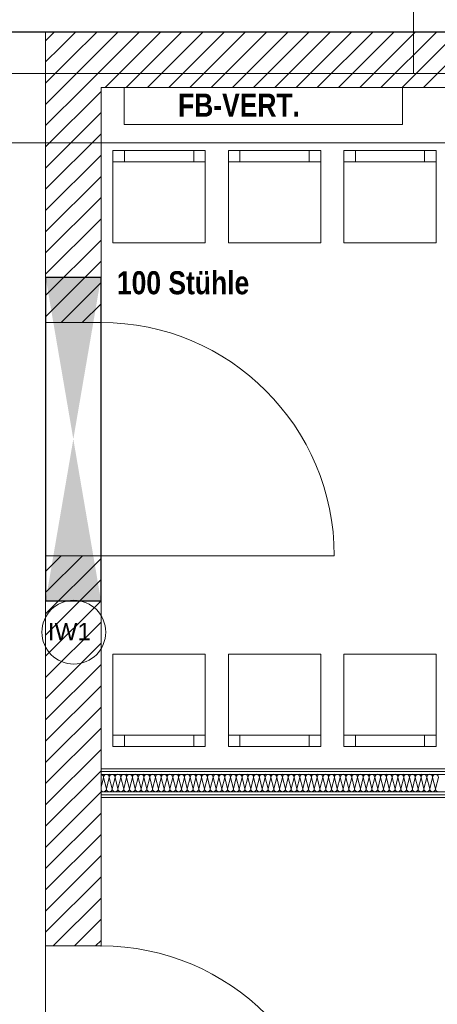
# Model space of a CAD drawing. Header units: millimetres. Extents: x 634730 to 711346, y 362082 to 425615.
# Tile 46 of 160: x 659940 to 661749, y 394009 to 398273. Entities that reach past the tile are written whole.
import ezdxf
from ezdxf.enums import TextEntityAlignment as Align

# ---------------------------------------------------------------- set-up
doc = ezdxf.new("R2010")
doc.units = ezdxf.units.MM
doc.header["$LTSCALE"] = 50
for name, pattern in [('Strichlinie', [0.4, 0.3, -0.1]), ('Strichlinie_ lang', [0.529167, 0.3175, -0.211667]), ('Strichpunktlinie', [0.335139, 0.176389, -0.088194, 0, -0.070556])]:
    doc.linetypes.add(name, pattern=pattern)
for name, color, linetype in [('1_DB-Lüftung', 30, 'Continuous'), ('1_EG', 7, 'Continuous'), ('A_Beschriftung', 7, 'Continuous'), ('A_Dach Belag', 7, 'Continuous'), ('A_Decken', 7, 'Continuous'), ('A_Deckenspiegel', 7, 'Continuous'), ('A_Haustechnik', 7, 'Continuous'), ('A_Möblierung fest', 7, 'Continuous'), ('A_Möblierung variabel', 7, 'Continuous'), ('A_Raumflächen', 7, 'Continuous'), ('A_Wände', 7, 'Continuous')]:
    doc.layers.add(name, color=color, linetype=linetype)
doc.styles.add('ERSTELLTER_STIL_1', font='ARIALN.TTF')
doc.styles.add('ERSTELLTER_STIL_2', font='ARIALNB.TTF')

# ---------------------------------------------------------------- blocks, each defined once
blk = doc.blocks.new('A$C85d2cf1a')
at = {"color": 7, "linetype": 'Strichpunktlinie', "lineweight": 13}
blk.add_line((7.1406, 35.9574), (21.5386, 35.9574), dxfattribs=at)
at = {"layer": 'A_Beschriftung', "color": 7, "linetype": 'Continuous', "lineweight": 13}
for p, q in [((15.6643, 36.8429), (15.6643, 35.9574)), ((14.1927, 33.3993), (14.1927, 33.4002)), ((14.1927, 33.4002), (14.1927, 33.4002))]:
    blk.add_line(p, q, dxfattribs=at)
at = {"layer": 'A_Beschriftung', "color": 7, "linetype": 'Continuous', "lineweight": 13, "flags": 128}
blk.add_lwpolyline([(14.3309, 33.5385, 1), (14.0544, 33.5385, 1)], format="xyb", close=True, dxfattribs=at)
at = {"layer": 'A_Dach Belag', "color": 7, "linetype": 'Strichlinie_ lang', "lineweight": 18}
blk.add_line((6.8406, 35.6573), (21.8386, 35.6573), dxfattribs=at)
at = {"layer": 'A_Decken', "color": 7, "linetype": 'Strichlinie_ lang', "lineweight": 25}
blk.add_line((21.3586, 36.1374), (7.3206, 36.1374), dxfattribs=at)
at = {"layer": 'A_Deckenspiegel', "color": 7, "linetype": 'Strichlinie', "lineweight": 13}
for p, q in [((10.1061, 36.1374), (21.3586, 36.1374)), ((14.0706, 36.1374), (11.3206, 36.1374)), ((14.0706, 21.8653), (14.0706, 36.1374))]:
    blk.add_line(p, q, dxfattribs=at)
at = {"layer": 'A_Haustechnik', "color": 7, "linetype": 'Continuous', "lineweight": 13}
for p, q in [((15.6162, 35.8974), (14.4113, 35.8974)), ((14.4113, 35.8974), (14.4113, 35.7373)), ((15.6162, 35.7373), (15.6162, 35.8974)), ((14.4113, 35.7373), (15.6162, 35.7373))]:
    blk.add_line(p, q, dxfattribs=at)
at = {"layer": 'A_Möblierung variabel', "color": 7, "linetype": 'Continuous', "lineweight": 13}
for p, q in [((14.4122, 35.575), (14.4122, 35.625)), ((14.7122, 35.575), (14.7122, 35.625)), ((14.9122, 35.575), (14.9122, 35.625)), ((15.2122, 35.575), (15.2122, 35.625)), ((15.4122, 35.575), (15.4122, 35.625)), ((15.7122, 35.575), (15.7122, 35.625)), ((14.3622, 35.575), (14.7622, 35.575)), ((14.8622, 35.575), (15.2622, 35.575)), ((15.3622, 35.575), (15.7622, 35.575)), ((14.3622, 33.093), (14.7622, 33.0931)), ((14.4122, 33.0931), (14.4122, 33.0431)), ((14.7122, 33.0931), (14.7122, 33.0431)), ((14.8622, 33.093), (15.2622, 33.0931)), ((14.9122, 33.0931), (14.9122, 33.0431)), ((15.2122, 33.0931), (15.2122, 33.0431)), ((15.3622, 33.093), (15.7622, 33.0931)), ((15.4122, 33.0931), (15.4122, 33.0431)), ((15.7122, 33.0931), (15.7122, 33.0431))]:
    blk.add_line(p, q, dxfattribs=at)
at = {"layer": 'A_Möblierung variabel', "color": 7, "linetype": 'Continuous', "lineweight": 13, "flags": 128}
for points in [[(14.3622, 35.225), (14.7622, 35.225), (14.7622, 35.625), (14.3622, 35.625)], [(14.8622, 35.225), (15.2622, 35.225), (15.2622, 35.625), (14.8622, 35.625)], [(15.3622, 35.225), (15.7622, 35.225), (15.7622, 35.625), (15.3622, 35.625)], [(14.3622, 33.443), (14.7622, 33.4431), (14.7622, 33.0431), (14.3622, 33.043)], [(14.8622, 33.443), (15.2622, 33.4431), (15.2622, 33.0431), (14.8622, 33.043)], [(15.3622, 33.443), (15.7622, 33.4431), (15.7622, 33.0431), (15.3622, 33.043)]]:
    blk.add_lwpolyline(points, close=True, dxfattribs=at)
at = {"layer": 'A_Wände', "color": 7, "linetype": 'Continuous', "lineweight": 18}
for p, q in [((14.0706, 36.1374), (14.3106, 36.1374)), ((14.0706, 36.1374), (14.0706, 34.8797)), ((17.8773, 36.1374), (14.3106, 36.1374)), ((14.3106, 34.8797), (14.3106, 35.8974)), ((14.3106, 35.8974), (17.8773, 35.8974)), ((14.3106, 34.8797), (14.0706, 34.8797)), ((14.3106, 34.8797), (14.0706, 34.8797)), ((14.3106, 34.8797), (14.0706, 34.8797)), ((14.3106, 33.8697), (14.0706, 33.8697)), ((14.0706, 33.8697), (14.0706, 32.1797)), ((14.3106, 33.8697), (14.0706, 33.8697)), ((14.3106, 33.8697), (14.0706, 33.8697)), ((14.3106, 32.1797), (14.3106, 33.8697)), ((14.3106, 33.8697), (15.3206, 33.8697)), ((18.8186, 32.9473), (14.3106, 32.9473)), ((14.3106, 32.9473), (14.3106, 32.8223)), ((18.8186, 32.9348), (14.3106, 32.9348)), ((18.8186, 32.9223), (14.3106, 32.9223)), ((18.8186, 32.8473), (14.3106, 32.8473)), ((18.8186, 32.8348), (14.3106, 32.8348)), ((14.3106, 32.8223), (18.8186, 32.8223)), ((14.3106, 32.1797), (14.0706, 32.1797)), ((14.3106, 32.1797), (14.0706, 32.1797)), ((14.3106, 32.1797), (14.0706, 32.1797))]:
    blk.add_line(p, q, dxfattribs=at)
at = {"layer": 'A_Wände', "color": 8, "linetype": 'Continuous', "lineweight": 18}
for p, q in [((14.0706, 36.0998), (14.0894, 36.1186)), ((14.0894, 36.1186), (14.1082, 36.1374)), ((14.1353, 36.0726), (14.2001, 36.1374)), ((14.1813, 36.0267), (14.292, 36.1374)), ((14.3106, 36.064), (14.3839, 36.1374)), ((14.3106, 35.9721), (14.4758, 36.1374)), ((14.3278, 35.8974), (14.5678, 36.1374)), ((14.4197, 35.8974), (14.6597, 36.1374)), ((14.5116, 35.8974), (14.7516, 36.1374)), ((14.6035, 35.8974), (14.8435, 36.1374)), ((14.6955, 35.8974), (14.9355, 36.1374)), ((14.7874, 35.8974), (15.0274, 36.1374)), ((14.8793, 35.8974), (15.1193, 36.1374)), ((14.9712, 35.8974), (15.2112, 36.1374)), ((15.0632, 35.8974), (15.3032, 36.1374)), ((15.1551, 35.8974), (15.3951, 36.1374)), ((15.247, 35.8974), (15.487, 36.1374)), ((15.3389, 35.8974), (15.5789, 36.1374)), ((15.4309, 35.8974), (15.6709, 36.1374)), ((15.5228, 35.8974), (15.7628, 36.1374)), ((15.6147, 35.8974), (15.8547, 36.1374)), ((15.7066, 35.8974), (15.9466, 36.1374)), ((14.0706, 36.0079), (14.1353, 36.0726)), ((14.2273, 35.9807), (14.3106, 36.064)), ((14.0706, 35.9159), (14.1813, 36.0267)), ((14.1439, 35.8974), (14.2273, 35.9807)), ((14.2732, 35.9347), (14.3106, 35.9721)), ((14.2358, 35.8974), (14.2732, 35.9347)), ((14.0706, 35.824), (14.1439, 35.8974)), ((14.0706, 35.7321), (14.2358, 35.8974)), ((14.0706, 35.6402), (14.3106, 35.8802)), ((14.0706, 35.5483), (14.3106, 35.7883)), ((14.0706, 35.4563), (14.3106, 35.6963)), ((14.0706, 35.3644), (14.3106, 35.6044)), ((14.0706, 35.2725), (14.3106, 35.5125)), ((14.0706, 35.1806), (14.3106, 35.4206)), ((14.0706, 35.0886), (14.3106, 35.3286)), ((14.0706, 34.9967), (14.3106, 35.2367)), ((14.0706, 34.9048), (14.3106, 35.1448)), ((14.1374, 34.8797), (14.3106, 35.0529)), ((14.2293, 34.8797), (14.3106, 34.9609)), ((14.0706, 33.8017), (14.1386, 33.8697)), ((14.0706, 33.7098), (14.2305, 33.8697)), ((14.0706, 33.6179), (14.3106, 33.8579)), ((14.0706, 33.5259), (14.3106, 33.7659)), ((14.0706, 33.434), (14.3106, 33.674)), ((14.0706, 33.3421), (14.3106, 33.5821)), ((14.0706, 33.2502), (14.3106, 33.4902)), ((14.0706, 33.1582), (14.3106, 33.3982)), ((14.0706, 33.0663), (14.3106, 33.3063)), ((14.0706, 32.9744), (14.3106, 33.2144)), ((14.0706, 32.8825), (14.3106, 33.1225)), ((14.0706, 32.7905), (14.3106, 33.0305)), ((14.0706, 32.6986), (14.3106, 32.9386)), ((14.3464, 32.9263), (14.3464, 32.9263)), ((14.3839, 32.9263), (14.3839, 32.9263)), ((14.4214, 32.9263), (14.4214, 32.9263)), ((14.4589, 32.9263), (14.4589, 32.9263)), ((14.4964, 32.9263), (14.4964, 32.9263)), ((14.5339, 32.9263), (14.5339, 32.9263)), ((14.5714, 32.9263), (14.5714, 32.9263)), ((14.6089, 32.9263), (14.6089, 32.9263)), ((14.6464, 32.9263), (14.6464, 32.9263)), ((14.6839, 32.9263), (14.6839, 32.9263)), ((14.7214, 32.9263), (14.7214, 32.9263)), ((14.7589, 32.9263), (14.7589, 32.9263)), ((14.7964, 32.9263), (14.7964, 32.9263)), ((14.8339, 32.9263), (14.8339, 32.9263)), ((14.8714, 32.9263), (14.8714, 32.9263)), ((14.9089, 32.9263), (14.9089, 32.9263)), ((14.9464, 32.9263), (14.9464, 32.9263)), ((14.9839, 32.9263), (14.9839, 32.9263)), ((15.0214, 32.9263), (15.0214, 32.9263)), ((15.0589, 32.9263), (15.0589, 32.9263)), ((15.0964, 32.9263), (15.0964, 32.9263)), ((15.1339, 32.9263), (15.1339, 32.9263)), ((15.1714, 32.9263), (15.1714, 32.9263)), ((15.2089, 32.9263), (15.2089, 32.9263)), ((15.2464, 32.9263), (15.2464, 32.9263)), ((15.2839, 32.9263), (15.2839, 32.9263)), ((15.3214, 32.9263), (15.3214, 32.9263)), ((15.3589, 32.9263), (15.3589, 32.9263)), ((15.3964, 32.9263), (15.3964, 32.9263)), ((15.4339, 32.9263), (15.4339, 32.9263)), ((15.4714, 32.9263), (15.4714, 32.9263)), ((15.5089, 32.9263), (15.5089, 32.9263)), ((15.5464, 32.9263), (15.5464, 32.9263)), ((15.5839, 32.9263), (15.5839, 32.9263)), ((15.6214, 32.9263), (15.6214, 32.9263)), ((15.6589, 32.9263), (15.6589, 32.9263)), ((15.6964, 32.9263), (15.6964, 32.9263)), ((15.7339, 32.9263), (15.7339, 32.9263)), ((14.3214, 32.9098), (14.3106, 32.8666)), ((14.3214, 32.9098), (14.3339, 32.8598)), ((14.3464, 32.9098), (14.3339, 32.8598)), ((14.3464, 32.9098), (14.3589, 32.8598)), ((14.3714, 32.9098), (14.3589, 32.8598)), ((14.3714, 32.9098), (14.3839, 32.8598)), ((14.3964, 32.9098), (14.3839, 32.8598)), ((14.3964, 32.9098), (14.4089, 32.8598)), ((14.4214, 32.9098), (14.4089, 32.8598)), ((14.4214, 32.9098), (14.4339, 32.8598)), ((14.4464, 32.9098), (14.4339, 32.8598)), ((14.4464, 32.9098), (14.4589, 32.8598)), ((14.4714, 32.9098), (14.4589, 32.8598)), ((14.4714, 32.9098), (14.4839, 32.8598)), ((14.4964, 32.9098), (14.4839, 32.8598)), ((14.4964, 32.9098), (14.5089, 32.8598)), ((14.5214, 32.9098), (14.5089, 32.8598)), ((14.5214, 32.9098), (14.5339, 32.8598)), ((14.5464, 32.9098), (14.5339, 32.8598)), ((14.5464, 32.9098), (14.5589, 32.8598)), ((14.5714, 32.9098), (14.5589, 32.8598)), ((14.5714, 32.9098), (14.5839, 32.8598)), ((14.5964, 32.9098), (14.5839, 32.8598)), ((14.5964, 32.9098), (14.6089, 32.8598)), ((14.6214, 32.9098), (14.6089, 32.8598)), ((14.6214, 32.9098), (14.6339, 32.8598)), ((14.6464, 32.9098), (14.6339, 32.8598)), ((14.6464, 32.9098), (14.6589, 32.8598)), ((14.6714, 32.9098), (14.6589, 32.8598)), ((14.6714, 32.9098), (14.6839, 32.8598)), ((14.6964, 32.9098), (14.6839, 32.8598)), ((14.6964, 32.9098), (14.7089, 32.8598)), ((14.7214, 32.9098), (14.7089, 32.8598)), ((14.7214, 32.9098), (14.7339, 32.8598)), ((14.7464, 32.9098), (14.7339, 32.8598)), ((14.7464, 32.9098), (14.7589, 32.8598)), ((14.7714, 32.9098), (14.7589, 32.8598)), ((14.7714, 32.9098), (14.7839, 32.8598)), ((14.7964, 32.9098), (14.7839, 32.8598)), ((14.7964, 32.9098), (14.8089, 32.8598)), ((14.8214, 32.9098), (14.8089, 32.8598)), ((14.8214, 32.9098), (14.8339, 32.8598)), ((14.8464, 32.9098), (14.8339, 32.8598)), ((14.8464, 32.9098), (14.8589, 32.8598)), ((14.8714, 32.9098), (14.8589, 32.8598)), ((14.8714, 32.9098), (14.8839, 32.8598)), ((14.8964, 32.9098), (14.8839, 32.8598)), ((14.8964, 32.9098), (14.9089, 32.8598)), ((14.9214, 32.9098), (14.9089, 32.8598)), ((14.9214, 32.9098), (14.9339, 32.8598)), ((14.9464, 32.9098), (14.9339, 32.8598)), ((14.9464, 32.9098), (14.9589, 32.8598)), ((14.9714, 32.9098), (14.9589, 32.8598)), ((14.9714, 32.9098), (14.9839, 32.8598)), ((14.9964, 32.9098), (14.9839, 32.8598)), ((14.9964, 32.9098), (15.0089, 32.8598)), ((15.0214, 32.9098), (15.0089, 32.8598)), ((15.0214, 32.9098), (15.0339, 32.8598)), ((15.0464, 32.9098), (15.0339, 32.8598)), ((15.0464, 32.9098), (15.0589, 32.8598)), ((15.0714, 32.9098), (15.0589, 32.8598)), ((15.0714, 32.9098), (15.0839, 32.8598)), ((15.0964, 32.9098), (15.0839, 32.8598)), ((15.0964, 32.9098), (15.1089, 32.8598)), ((15.1214, 32.9098), (15.1089, 32.8598)), ((15.1214, 32.9098), (15.1339, 32.8598)), ((15.1464, 32.9098), (15.1339, 32.8598)), ((15.1464, 32.9098), (15.1589, 32.8598)), ((15.1714, 32.9098), (15.1589, 32.8598)), ((15.1714, 32.9098), (15.1839, 32.8598)), ((15.1964, 32.9098), (15.1839, 32.8598)), ((15.1964, 32.9098), (15.2089, 32.8598)), ((15.2214, 32.9098), (15.2089, 32.8598)), ((15.2214, 32.9098), (15.2339, 32.8598)), ((15.2464, 32.9098), (15.2339, 32.8598)), ((15.2464, 32.9098), (15.2589, 32.8598)), ((15.2714, 32.9098), (15.2589, 32.8598)), ((15.2714, 32.9098), (15.2839, 32.8598)), ((15.2964, 32.9098), (15.2839, 32.8598)), ((15.2964, 32.9098), (15.3089, 32.8598)), ((15.3214, 32.9098), (15.3089, 32.8598)), ((15.3214, 32.9098), (15.3339, 32.8598)), ((15.3464, 32.9098), (15.3339, 32.8598)), ((15.3464, 32.9098), (15.3589, 32.8598)), ((15.3714, 32.9098), (15.3589, 32.8598)), ((15.3714, 32.9098), (15.3839, 32.8598)), ((15.3964, 32.9098), (15.3839, 32.8598)), ((15.3964, 32.9098), (15.4089, 32.8598)), ((15.4214, 32.9098), (15.4089, 32.8598)), ((15.4214, 32.9098), (15.4339, 32.8598)), ((15.4464, 32.9098), (15.4339, 32.8598)), ((15.4464, 32.9098), (15.4589, 32.8598)), ((15.4714, 32.9098), (15.4589, 32.8598)), ((15.4714, 32.9098), (15.4839, 32.8598)), ((15.4964, 32.9098), (15.4839, 32.8598)), ((15.4964, 32.9098), (15.5089, 32.8598)), ((15.5214, 32.9098), (15.5089, 32.8598)), ((15.5214, 32.9098), (15.5339, 32.8598)), ((15.5464, 32.9098), (15.5339, 32.8598)), ((15.5464, 32.9098), (15.5589, 32.8598)), ((15.5714, 32.9098), (15.5589, 32.8598)), ((15.5714, 32.9098), (15.5839, 32.8598)), ((15.5964, 32.9098), (15.5839, 32.8598)), ((15.5964, 32.9098), (15.6089, 32.8598)), ((15.6214, 32.9098), (15.6089, 32.8598)), ((15.6214, 32.9098), (15.6339, 32.8598)), ((15.6464, 32.9098), (15.6339, 32.8598)), ((15.6464, 32.9098), (15.6589, 32.8598)), ((15.6714, 32.9098), (15.6589, 32.8598)), ((15.6714, 32.9098), (15.6839, 32.8598)), ((15.6964, 32.9098), (15.6839, 32.8598)), ((15.6964, 32.9098), (15.7089, 32.8598)), ((15.7214, 32.9098), (15.7089, 32.8598)), ((15.7214, 32.9098), (15.7339, 32.8598)), ((15.7464, 32.9098), (15.7339, 32.8598)), ((15.7464, 32.9098), (15.7589, 32.8598)), ((15.7714, 32.9098), (15.7589, 32.8598)), ((14.0706, 32.6067), (14.3106, 32.8467)), ((14.0706, 32.5148), (14.3106, 32.7548)), ((14.0706, 32.4228), (14.3106, 32.6628)), ((14.0706, 32.3309), (14.3106, 32.5709)), ((14.0706, 32.239), (14.3106, 32.479)), ((14.1032, 32.1797), (14.3106, 32.3871)), ((14.1951, 32.1797), (14.3106, 32.2951)), ((14.287, 32.1797), (14.3106, 32.2032))]:
    blk.add_line(p, q, dxfattribs=at)
at = {"layer": 'A_Wände', "color": 7, "linetype": 'Continuous', "lineweight": 13}
for centre in [(14.3106, 33.8697), (14.3106, 31.1697)]:
    blk.add_arc(centre, 1.01, 0, 90, dxfattribs=at)
at = {"layer": 'A_Wände', "color": 8, "linetype": 'Continuous', "lineweight": 18}
for centre, start, end in [((14.3089, 32.9098), 0, 82.1455), ((14.3339, 32.9098), 90, 180), ((14.3339, 32.9098), 0, 90), ((14.3589, 32.9098), 90, 180), ((14.3589, 32.9098), 0, 90), ((14.3839, 32.9098), 90, 180), ((14.3839, 32.9098), 0, 90), ((14.4089, 32.9098), 90, 180), ((14.4089, 32.9098), 0, 90), ((14.4339, 32.9098), 90, 180), ((14.4339, 32.9098), 0, 90), ((14.4589, 32.9098), 90, 180), ((14.4589, 32.9098), 0, 90), ((14.4839, 32.9098), 90, 180), ((14.4839, 32.9098), 0, 90), ((14.5089, 32.9098), 90, 180), ((14.5089, 32.9098), 0, 90), ((14.5339, 32.9098), 90, 180), ((14.5339, 32.9098), 0, 90), ((14.5589, 32.9098), 90, 180), ((14.5589, 32.9098), 0, 90), ((14.5839, 32.9098), 90, 180), ((14.5839, 32.9098), 0, 90), ((14.6089, 32.9098), 90, 180), ((14.6089, 32.9098), 0, 90), ((14.6339, 32.9098), 90, 180), ((14.6339, 32.9098), 0, 90), ((14.6589, 32.9098), 90, 180), ((14.6589, 32.9098), 0, 90), ((14.6839, 32.9098), 90, 180), ((14.6839, 32.9098), 0, 90), ((14.7089, 32.9098), 90, 180), ((14.7089, 32.9098), 0, 90), ((14.7339, 32.9098), 90, 180), ((14.7339, 32.9098), 0, 90), ((14.7589, 32.9098), 90, 180), ((14.7589, 32.9098), 0, 90), ((14.7839, 32.9098), 90, 180), ((14.7839, 32.9098), 0, 90), ((14.8089, 32.9098), 90, 180), ((14.8089, 32.9098), 0, 90), ((14.8339, 32.9098), 90, 180), ((14.8339, 32.9098), 0, 90), ((14.8589, 32.9098), 90, 180), ((14.8589, 32.9098), 0, 90), ((14.8839, 32.9098), 90, 180), ((14.8839, 32.9098), 0, 90), ((14.9089, 32.9098), 90, 180), ((14.9089, 32.9098), 0, 90), ((14.9339, 32.9098), 90, 180), ((14.9339, 32.9098), 0, 90), ((14.9589, 32.9098), 90, 180), ((14.9589, 32.9098), 0, 90), ((14.9839, 32.9098), 90, 180), ((14.9839, 32.9098), 0, 90), ((15.0089, 32.9098), 90, 180), ((15.0089, 32.9098), 0, 90), ((15.0339, 32.9098), 90, 180), ((15.0339, 32.9098), 0, 90), ((15.0589, 32.9098), 90, 180), ((15.0589, 32.9098), 0, 90), ((15.0839, 32.9098), 90, 180), ((15.0839, 32.9098), 0, 90), ((15.1089, 32.9098), 90, 180), ((15.1089, 32.9098), 0, 90), ((15.1339, 32.9098), 90, 180), ((15.1339, 32.9098), 0, 90), ((15.1589, 32.9098), 90, 180), ((15.1589, 32.9098), 0, 90), ((15.1839, 32.9098), 90, 180), ((15.1839, 32.9098), 0, 90), ((15.2089, 32.9098), 90, 180), ((15.2089, 32.9098), 0, 90), ((15.2339, 32.9098), 90, 180), ((15.2339, 32.9098), 0, 90), ((15.2589, 32.9098), 90, 180), ((15.2589, 32.9098), 0, 90), ((15.2839, 32.9098), 90, 180), ((15.2839, 32.9098), 0, 90), ((15.3089, 32.9098), 90, 180), ((15.3089, 32.9098), 0, 90), ((15.3339, 32.9098), 90, 180), ((15.3339, 32.9098), 0, 90), ((15.3589, 32.9098), 90, 180), ((15.3589, 32.9098), 0, 90), ((15.3839, 32.9098), 90, 180), ((15.3839, 32.9098), 0, 90), ((15.4089, 32.9098), 90, 180), ((15.4089, 32.9098), 0, 90), ((15.4339, 32.9098), 90, 180), ((15.4339, 32.9098), 0, 90), ((15.4589, 32.9098), 90, 180), ((15.4589, 32.9098), 0, 90), ((15.4839, 32.9098), 90, 180), ((15.4839, 32.9098), 0, 90), ((15.5089, 32.9098), 90, 180), ((15.5089, 32.9098), 0, 90), ((15.5339, 32.9098), 90, 180), ((15.5339, 32.9098), 0, 90), ((15.5589, 32.9098), 90, 180), ((15.5589, 32.9098), 0, 90), ((15.5839, 32.9098), 90, 180), ((15.5839, 32.9098), 0, 90), ((15.6089, 32.9098), 90, 180), ((15.6089, 32.9098), 0, 90), ((15.6339, 32.9098), 90, 180), ((15.6339, 32.9098), 0, 90), ((15.6589, 32.9098), 90, 180), ((15.6589, 32.9098), 0, 90), ((15.6839, 32.9098), 90, 180), ((15.6839, 32.9098), 0, 90), ((15.7089, 32.9098), 90, 180), ((15.7089, 32.9098), 0, 90), ((15.7339, 32.9098), 90, 180), ((15.7339, 32.9098), 0, 90), ((15.7589, 32.9098), 90, 180), ((15.7589, 32.9098), 0, 90), ((14.3214, 32.8598), 210.3061, 270), ((14.3214, 32.8598), 270, 0), ((14.3464, 32.8598), 180, 270), ((14.3464, 32.8598), 270, 0), ((14.3714, 32.8598), 180, 270), ((14.3714, 32.8598), 270, 0), ((14.3964, 32.8598), 180, 270), ((14.3964, 32.8598), 270, 0), ((14.4214, 32.8598), 180, 270), ((14.4214, 32.8598), 270, 0), ((14.4464, 32.8598), 180, 270), ((14.4464, 32.8598), 270, 0), ((14.4714, 32.8598), 180, 270), ((14.4714, 32.8598), 270, 0), ((14.4964, 32.8598), 180, 270), ((14.4964, 32.8598), 270, 0), ((14.5214, 32.8598), 180, 270), ((14.5214, 32.8598), 270, 0), ((14.5464, 32.8598), 180, 270), ((14.5464, 32.8598), 270, 0), ((14.5714, 32.8598), 180, 270), ((14.5714, 32.8598), 270, 0), ((14.5964, 32.8598), 180, 270), ((14.5964, 32.8598), 270, 0), ((14.6214, 32.8598), 180, 270), ((14.6214, 32.8598), 270, 0), ((14.6464, 32.8598), 180, 270), ((14.6464, 32.8598), 270, 0), ((14.6714, 32.8598), 180, 270), ((14.6714, 32.8598), 270, 0), ((14.6964, 32.8598), 180, 270), ((14.6964, 32.8598), 270, 0), ((14.7214, 32.8598), 180, 270), ((14.7214, 32.8598), 270, 0), ((14.7464, 32.8598), 180, 270), ((14.7464, 32.8598), 270, 0), ((14.7714, 32.8598), 180, 270), ((14.7714, 32.8598), 270, 0), ((14.7964, 32.8598), 180, 270), ((14.7964, 32.8598), 270, 0), ((14.8214, 32.8598), 180, 270), ((14.8214, 32.8598), 270, 0), ((14.8464, 32.8598), 180, 270), ((14.8464, 32.8598), 270, 0), ((14.8714, 32.8598), 180, 270), ((14.8714, 32.8598), 270, 0), ((14.8964, 32.8598), 180, 270), ((14.8964, 32.8598), 270, 0), ((14.9214, 32.8598), 180, 270), ((14.9214, 32.8598), 270, 0), ((14.9464, 32.8598), 180, 270), ((14.9464, 32.8598), 270, 0), ((14.9714, 32.8598), 180, 270), ((14.9714, 32.8598), 270, 0), ((14.9964, 32.8598), 180, 270), ((14.9964, 32.8598), 270, 0), ((15.0214, 32.8598), 180, 270), ((15.0214, 32.8598), 270, 0), ((15.0464, 32.8598), 180, 270), ((15.0464, 32.8598), 270, 0), ((15.0714, 32.8598), 180, 270), ((15.0714, 32.8598), 270, 0), ((15.0964, 32.8598), 180, 270), ((15.0964, 32.8598), 270, 0), ((15.1214, 32.8598), 180, 270), ((15.1214, 32.8598), 270, 0), ((15.1464, 32.8598), 180, 270), ((15.1464, 32.8598), 270, 0), ((15.1714, 32.8598), 180, 270), ((15.1714, 32.8598), 270, 0), ((15.1964, 32.8598), 180, 270), ((15.1964, 32.8598), 270, 0), ((15.2214, 32.8598), 180, 270), ((15.2214, 32.8598), 270, 0), ((15.2464, 32.8598), 180, 270), ((15.2464, 32.8598), 270, 0), ((15.2714, 32.8598), 180, 270), ((15.2714, 32.8598), 270, 0), ((15.2964, 32.8598), 180, 270), ((15.2964, 32.8598), 270, 0), ((15.3214, 32.8598), 180, 270), ((15.3214, 32.8598), 270, 0), ((15.3464, 32.8598), 180, 270), ((15.3464, 32.8598), 270, 0), ((15.3714, 32.8598), 180, 270), ((15.3714, 32.8598), 270, 0), ((15.3964, 32.8598), 180, 270), ((15.3964, 32.8598), 270, 0), ((15.4214, 32.8598), 180, 270), ((15.4214, 32.8598), 270, 0), ((15.4464, 32.8598), 180, 270), ((15.4464, 32.8598), 270, 0), ((15.4714, 32.8598), 180, 270), ((15.4714, 32.8598), 270, 0), ((15.4964, 32.8598), 180, 270), ((15.4964, 32.8598), 270, 0), ((15.5214, 32.8598), 180, 270), ((15.5214, 32.8598), 270, 0), ((15.5464, 32.8598), 180, 270), ((15.5464, 32.8598), 270, 0), ((15.5714, 32.8598), 180, 270), ((15.5714, 32.8598), 270, 0), ((15.5964, 32.8598), 180, 270), ((15.5964, 32.8598), 270, 0), ((15.6214, 32.8598), 180, 270), ((15.6214, 32.8598), 270, 0), ((15.6464, 32.8598), 180, 270), ((15.6464, 32.8598), 270, 0), ((15.6714, 32.8598), 180, 270), ((15.6714, 32.8598), 270, 0), ((15.6964, 32.8598), 180, 270), ((15.6964, 32.8598), 270, 0), ((15.7214, 32.8598), 180, 270), ((15.7214, 32.8598), 270, 0), ((15.7464, 32.8598), 180, 270), ((15.7464, 32.8598), 270, 0), ((15.7714, 32.8598), 180, 270)]:
    blk.add_arc(centre, 0.0125, start, end, dxfattribs=at)
at = {"layer": 'A_Wände', "color": 7, "linetype": 'Continuous', "lineweight": 18}
for p in [(14.3106, 34.8797), (14.3106, 33.8697), (14.3106, 32.1797)]:
    blk.add_point(p, dxfattribs=at)
at = {"layer": 'A_Beschriftung', "color": 253, "true_color": 0x9f9f9f, "style": 'ERSTELLTER_STIL_2'}
blk.add_text('100 Stühle', height=0.1, dxfattribs=at).set_placement((14.3794, 35.0018))
at = {"layer": 'A_Beschriftung', "color": 7, "lineweight": 13, "insert": (14.1927, 33.5785), "char_height": 0.075, "attachment_point": 2, "style": 'ERSTELLTER_STIL_2'}
blk.add_mtext('\\A1;{\\pqc;\\pt0,1;\\fArial|b0|i0|c0|p0;\\W1.000000;IW1\\fArial|b0|i0|c0|p0;\\W1.000000;\\A1{\\H.66x;\\S^  ;}\\fArial|b0|i0|c0|p0;\\W1.000000;\\fArial|b0|i0|c0|p0;\\W1.000000;\\A1{\\H.66x;\\S^  ;}\\fArial|b0|i0|c0|p0;\\W1.000000; \\fArial|b0|i0|c0|p0;\\W1.000000;\\fArial|b0|i0|c0|p0;\\W1.000000;\\fArial|b0|i0|c0|p0;\\W1.000000;\\fArial|b0|i0|c0|p0;\\W1.000000;\\fArial|b0|i0|c0|p0;\\W1.000000;\\fArial|b0|i0|c0|p0;\\W1.000000;\\fArial|b0|i0|c0|p0;\\W1.000000;\\fArial|b0|i0|c0|p0;\\W1.000000;\\fArial|b0|i0|c0|p0;\\W1.000000;\\fArial|b0|i0|c0|p0;\\W1.000000;\\fArial|b0|i0|c0|p0;\\W1.000000;\\fArial|b0|i0|c0|p0;\\W1.000000;\\fArial|b0|i0|c0|p0;\\W1.000000;\\fArial|b0|i0|c0|p0;\\W1.000000;\\fArial|b0|i0|c0|p0;\\W1.000000;\\fArial|b0|i0|c0|p0;\\W1.000000;\\fArial|b0|i0|c0|p0;\\W1.000000;\\fArial|b0|i0|c0|p0;\\W1.000000;\\fArial|b0|i0|c0|p0;\\W1.000000;\\fArial|b0|i0|c0|p0;\\W1.000000;\\fArial|b0|i0|c0|p0;\\W1.000000;\\fArial|b0|i0|c0|p0;\\W1.000000;\\fArial|b0|i0|c0|p0;\\W1.000000;\\fArial|b0|i0|c0|p0;\\W1.000000;\\fArial|b0|i0|c0|p0;\\W1.000000;\\fArial|b0|i0|c0|p0;\\W1.000000;\\fArial|b0|i0|c0|p0;\\W1.000000;\\fArial|b0|i0|c0|p0;\\W1.000000;\\fArial|b0|i0|c0|p0;\\W1.000000;\\fArial|b0|i0|c0|p0;\\W1.000000;\\fArial|b0|i0|c0|p0;\\W1.000000;\\fArial|b0|i0|c0|p0;\\W1.000000;\\fArial|b0|i0|c0|p0;\\W1.000000;\\fArial|b0|i0|c0|p0;\\W1.000000;\\fArial|b0|i0|c0|p0;\\W1.000000;\\fArial|b0|i0|c0|p0;\\W1.000000;\\fArial|b0|i0|c0|p0;\\W1.000000;\\fArial|b0|i0|c0|p0;\\W1.000000;\\fArial|b0|i0|c0|p0;\\W1.000000;\\fArial|b0|i0|c0|p0;\\W1.000000;\\fArial|b0|i0|c0|p0;\\W1.000000;\\fArial|b0|i0|c0|p0;\\W1.000000;\\fArial|b0|i0|c0|p0;\\W1.000000;}', dxfattribs=at)
at = {"layer": 'A_Haustechnik', "color": 7, "style": 'ERSTELLTER_STIL_2'}
blk.add_text('FB-VERT.', height=0.1, dxfattribs=at).set_placement((14.6442, 35.7709))
at = {"layer": 'A_Möblierung fest', "color": 7, "lineweight": 13, "style": 'ERSTELLTER_STIL_2', "text_generation_flag": 2}
blk.add_attdef('txt', text='', height=0.12, rotation=359.9988, dxfattribs=at).set_placement((23.514, 39.2921), align=Align.MIDDLE_CENTER)
at = {"layer": 'A_Möblierung fest', "color": 7, "lineweight": 13, "style": 'ERSTELLTER_STIL_2'}
blk.add_attdef('txt', text='', height=0.12, dxfattribs=at).set_placement((10.172, 25.6523), align=Align.MIDDLE_CENTER)
at = {"layer": 'A_Raumflächen', "color": 7, "lineweight": 18}
for tag, style, p in [('ROOM_NAME', 'ERSTELLTER_STIL_1', (30.4276, 25.9283)), ('DUMMY_850', 'ERSTELLTER_STIL_1', (31.5414, 25.9585)), ('ROOM_NAME', 'ERSTELLTER_STIL_1', (47.266, 25.9283)), ('DUMMY_850', 'ERSTELLTER_STIL_1', (48.3798, 25.9585)), ('floorCode', 'ERSTELLTER_STIL_2', (30.5258, 25.6828)), ('stFloorCovering', 'ERSTELLTER_STIL_2', (31.0934, 25.6828)), ('floorCode', 'ERSTELLTER_STIL_2', (47.3642, 25.6828)), ('stFloorCovering', 'ERSTELLTER_STIL_2', (47.9319, 25.6828)), ('DUMMY_851', 'ERSTELLTER_STIL_2', (30.5258, 25.4675)), ('DUMMY_851', 'ERSTELLTER_STIL_2', (47.3642, 25.4675)), ('measuredNetAreaCode', 'ERSTELLTER_STIL_2', (30.5258, 25.1917)), ('measuredNetAreaCode', 'ERSTELLTER_STIL_2', (47.3642, 25.1917))]:
    blk.add_attdef(tag, text='', height=0.125, dxfattribs=dict(at, style=style)).set_placement(p, align=Align.TOP_LEFT)

msp = doc.modelspace()

# ---------------------------------------------------------------- linework, layer by layer
at = {"layer": '1_DB-Lüftung', "elevation": 61695}
msp.add_lwpolyline([(660052.3, 395756.6), (660292.2, 395756.6), (660292.2, 397156.8), (660052.3, 397156.8)], close=True, dxfattribs=at)
at = {"layer": '1_DB-Lüftung'}
msp.add_solid([(660292.2, 397156.8, 61695), (660052.3, 397156.8, 61695), (660052.4, 395757.1, 61695), (660292.3, 395756.4, 61695)], dxfattribs=at)

# ---------------------------------------------------------------- next in the draw order: block references
at = {"layer": '1_EG', "xscale": 1000, "yscale": 1000, "zscale": 1000}
msp.add_blockref('A$C85d2cf1a', (645981.7, 362082.4, 41515.3), dxfattribs=at)

doc.saveas('drawing.dxf')
